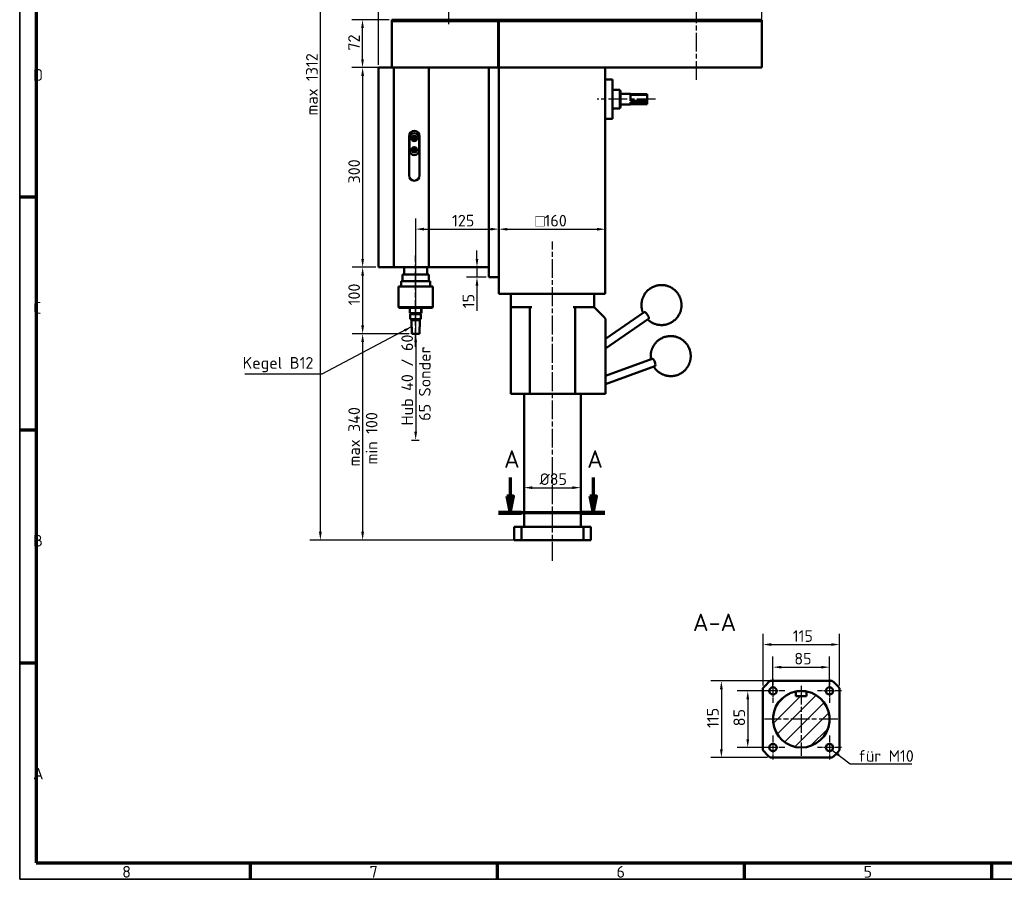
# Model space of a CAD drawing. Header units: millimetres. Extents: x 25 to 2945, y 25 to 2078.
# Tile 1 of 5: x 25 to 1504, y 25 to 1317. Entities that reach past the tile are written whole.
import ezdxf

# ---------------------------------------------------------------- set-up
doc = ezdxf.new("R2010")
doc.units = ezdxf.units.MM
doc.header["$LTSCALE"] = 5
doc.linetypes.add('CHAIN', pattern=[0.3543, 0.2362, -0.0295, 0.0591, -0.0295])
doc.layers.get('0').update_dxf_attribs({"lineweight": 25})
for name, color, linetype, lineweight in [('Bemaßung (ISO)', 7, 'Continuous', 25), ('Mittellinie (ISO)', 7, 'Continuous', 25), ('Mittelpunktmarkierung (ISO)', 7, 'Continuous', 25), ('Rahmen (ISO)', 7, 'Continuous', 70), ('Schnittlinie (ISO)', 7, 'CHAIN', 70), ('Schraffur (ISO)', 7, 'Continuous', 18), ('Sichtbar (ISO)', 7, 'Continuous', 50), ('Skizziergeometrie (ISO)', 7, 'Continuous', 25), ('Symbol (ISO)', 7, 'Continuous', 25)]:
    doc.layers.add(name, color=color, linetype=linetype, lineweight=lineweight)
doc.styles.add('Bezeichnungstext (DIN)', font='isocpeur.ttf')
doc.styles.add('Notiztext (DIN)', font='isocpeur.ttf')
doc.dimstyles.new('Standard (DIN)', dxfattribs={"dimscale": 5, "dimtxt": 3.5, "dimasz": 2.5, "dimexe": 3.175, "dimexo": 0.8, "dimgap": 0.8, "dimtad": 1, "dimdec": 3, "dimrnd": 1e-08, "dimtxsty": 'Notiztext (DIN)', "dimcen": 0.09, "dimdle": 10, "dimclrd": 256, "dimclre": 256, "dimclrt": 256, "dimazin": 2, "dimtfac": 0.571429, "dimtdec": 3, "dimtmove": 0, "dimatfit": 3, "dimfxl": 1, "dimtolj": 1, "dimlwd": -1, "dimlwe": -1, "dimarcsym": 0})
doc.dimstyles.new('Standard - Methode 2a (DIN)$7', dxfattribs={"dimscale": 5, "dimtxt": 3.5, "dimasz": 2.5, "dimexe": 3.175, "dimexo": 0.8, "dimgap": 0.8, "dimtad": 1, "dimtih": 1, "dimtoh": 1, "dimrnd": 1e-08, "dimtxsty": 'Notiztext (DIN)', "dimcen": 0.09, "dimdle": 10, "dimclrd": 256, "dimclre": 256, "dimclrt": 256, "dimazin": 2, "dimtfac": 1, "dimtmove": 0, "dimatfit": 3, "dimfxl": 1, "dimtolj": 1, "dimlwd": -1, "dimlwe": -1, "dimarcsym": 0})

# ---------------------------------------------------------------- blocks, each defined once
blk = doc.blocks.new('Ränder Hagen+Goebel Rahmen')
at = {"layer": 'Rahmen (ISO)', "linetype": 'Continuous', "lineweight": 35}
for p, q in [((5, 415), (5, 5)), ((5, 5), (589, 5))]:
    blk.add_line(p, q, dxfattribs=at)
at = {"layer": 'Rahmen (ISO)'}
for p, q in [((10, 410), (10, 10)), ((10, 210), (5, 210)), ((10, 140), (5, 140)), ((10, 70), (5, 70)), ((10, 10), (584, 10)), ((74.25, 10), (74.25, 5)), ((148.5, 10), (148.5, 5)), ((222.75, 10), (222.75, 5)), ((297, 10), (297, 5))]:
    blk.add_line(p, q, dxfattribs=at)
at = {"layer": 'Symbol (ISO)', "char_height": 3.5, "style": 'Notiztext (DIN)'}
for s, insert, attachment_point in [('D', (9, 245), 7), ('C', (9, 175), 7), ('B', (9, 105), 7), ('A', (9, 35), 7), ('8', (37.125, 9), 2), ('7', (111.375, 9), 2), ('6', (185.625, 9), 2), ('5', (259.875, 9), 2)]:
    blk.add_mtext(s, dxfattribs=dict(at, insert=insert, attachment_point=attachment_point))
blk = doc.blocks.new('*D6')
at = {"layer": 'Bemaßung (ISO)'}
blk.add_line((757.5, 1001.9), (892.5, 1001.9), dxfattribs=at)
for points in [[(757.5, 1003.9), (757.5, 999.8), (745, 1001.9)], [(892.5, 1003.9), (892.5, 999.8), (905, 1001.9)]]:
    blk.add_solid(points, dxfattribs=at)
at = {"layer": 'Defpoints', "color": 0}
for p in [(905, 1001.9), (745, 904.7), (905, 904.7)]:
    blk.add_point(p, dxfattribs=at)
at = {"layer": 'Bemaßung (ISO)', "insert": (799.5, 1023.5), "char_height": 17.5, "attachment_point": 1, "style": 'Notiztext (DIN)'}
blk.add_mtext('\\A1;\\fAIGDT|b0|i0;\\H17.5000;o\\fISOCPEUR|b0|i0;\\H17.5000;160', dxfattribs=at)
blk = doc.blocks.new('*D7')
at = {"layer": 'Bemaßung (ISO)'}
blk.add_line((795.5, 613.5), (855.5, 613.5), dxfattribs=at)
for points in [[(795.5, 615.6), (795.5, 611.4), (783, 613.5)], [(855.5, 615.6), (855.5, 611.4), (868, 613.5)]]:
    blk.add_solid(points, dxfattribs=at)
at = {"layer": 'Defpoints', "color": 0}
for p in [(868, 613.5), (783, 554.7), (868, 554.7)]:
    blk.add_point(p, dxfattribs=at)
at = {"layer": 'Bemaßung (ISO)', "insert": (806.2, 635), "char_height": 17.5, "attachment_point": 1, "style": 'Notiztext (DIN)'}
blk.add_mtext('\\A1;Ø85', dxfattribs=at)
blk = doc.blocks.new('*D9')
at = {"layer": 'Bemaßung (ISO)'}
for p, q in [((580, 1244.7), (524.4, 1244.7)), ((540.3, 1232.2), (540.3, 957.2)), ((560, 944.7), (524.4, 944.7))]:
    blk.add_line(p, q, dxfattribs=at)
for points in [[(538.2, 1232.2), (542.4, 1232.2), (540.3, 1244.7)], [(538.2, 957.2), (542.4, 957.2), (540.3, 944.7)]]:
    blk.add_solid(points, dxfattribs=at)
at = {"layer": 'Defpoints', "color": 0}
for p in [(584, 1244.7), (540.3, 944.7), (564, 944.7)]:
    blk.add_point(p, dxfattribs=at)
at = {"layer": 'Bemaßung (ISO)', "insert": (518.8, 1070.6), "char_height": 17.5, "attachment_point": 1, "rotation": 90, "style": 'Notiztext (DIN)'}
blk.add_mtext('\\A1;300', dxfattribs=at)
blk = doc.blocks.new('*D10')
at = {"layer": 'Bemaßung (ISO)'}
for p, q in [((560, 944.7), (524.4, 944.7)), ((540.3, 932.2), (540.3, 857.2)), ((610.4, 844.7), (524.4, 844.7))]:
    blk.add_line(p, q, dxfattribs=at)
for points in [[(538.2, 932.2), (542.4, 932.2), (540.3, 944.7)], [(538.2, 857.2), (542.4, 857.2), (540.3, 844.7)]]:
    blk.add_solid(points, dxfattribs=at)
at = {"layer": 'Defpoints', "color": 0}
for p in [(564, 944.7), (540.3, 844.7), (614.4, 844.7)]:
    blk.add_point(p, dxfattribs=at)
at = {"layer": 'Bemaßung (ISO)', "insert": (518.8, 887.4), "char_height": 17.5, "attachment_point": 1, "rotation": 90, "style": 'Notiztext (DIN)'}
blk.add_mtext('\\A1;100', dxfattribs=at)
blk = doc.blocks.new('*D11')
at = {"layer": 'Bemaßung (ISO)'}
for p, q in [((620, 829.1), (620, 1017.9)), ((632.5, 1002), (732.5, 1002))]:
    blk.add_line(p, q, dxfattribs=at)
for points in [[(632.5, 1004.1), (632.5, 999.9), (620, 1002)], [(732.5, 1004.1), (732.5, 999.9), (745, 1002)]]:
    blk.add_solid(points, dxfattribs=at)
at = {"layer": 'Defpoints', "color": 0}
for p in [(745, 1244.7), (745, 1002), (620, 825.1)]:
    blk.add_point(p, dxfattribs=at)
at = {"layer": 'Bemaßung (ISO)', "insert": (674.6, 1023.5), "char_height": 17.5, "attachment_point": 1, "style": 'Notiztext (DIN)'}
blk.add_mtext('\\A1;125', dxfattribs=at)
blk = doc.blocks.new('*D12')
at = {"layer": 'Bemaßung (ISO)'}
for p, q in [((610.4, 844.7), (524.5, 844.7)), ((540.3, 832.2), (540.3, 547.2)), ((774.9, 534.7), (524.5, 534.7))]:
    blk.add_line(p, q, dxfattribs=at)
for points in [[(538.2, 832.2), (542.4, 832.2), (540.3, 844.7)], [(538.2, 547.2), (542.4, 547.2), (540.3, 534.7)]]:
    blk.add_solid(points, dxfattribs=at)
at = {"layer": 'Defpoints', "color": 0}
for p in [(614.4, 844.7), (540.3, 534.7), (778.9, 534.7)]:
    blk.add_point(p, dxfattribs=at)
at = {"layer": 'Bemaßung (ISO)', "insert": (518.8, 634.2), "char_height": 17.5, "attachment_point": 1, "rotation": 90, "style": 'Notiztext (DIN)'}
blk.add_mtext('\\A1; max 340', dxfattribs=at)
blk = doc.blocks.new('*D13')
at = {"layer": 'Bemaßung (ISO)'}
for p, q in [((564, 1248.7), (564, 1872.7)), ((1140, 1318.7), (1140, 1872.7)), ((576.5, 1856.8), (1127.5, 1856.8))]:
    blk.add_line(p, q, dxfattribs=at)
for points in [[(576.5, 1858.9), (576.5, 1854.7), (564, 1856.8)], [(1127.5, 1858.9), (1127.5, 1854.7), (1140, 1856.8)]]:
    blk.add_solid(points, dxfattribs=at)
at = {"layer": 'Defpoints', "color": 0}
for p in [(1140, 1856.8), (1140, 1314.7), (564, 1244.7)]:
    blk.add_point(p, dxfattribs=at)
at = {"layer": 'Bemaßung (ISO)', "insert": (826.6, 1878.3), "char_height": 17.5, "attachment_point": 1, "style": 'Notiztext (DIN)'}
blk.add_mtext('\\A1;ca. 576', dxfattribs=at)
blk = doc.blocks.new('*D14')
at = {"layer": 'Bemaßung (ISO)'}
for p, q in [((580, 1316.7), (524.3, 1316.7)), ((540.1, 1257.2), (540.1, 1304.2)), ((580, 1244.7), (524.3, 1244.7))]:
    blk.add_line(p, q, dxfattribs=at)
for points in [[(538.1, 1304.2), (542.2, 1304.2), (540.1, 1316.7)], [(538.1, 1257.2), (542.2, 1257.2), (540.1, 1244.7)]]:
    blk.add_solid(points, dxfattribs=at)
at = {"layer": 'Defpoints', "color": 0}
for p in [(540.1, 1316.7), (584, 1316.7), (584, 1244.7)]:
    blk.add_point(p, dxfattribs=at)
at = {"layer": 'Bemaßung (ISO)', "insert": (518.6, 1270.2), "char_height": 17.5, "attachment_point": 1, "rotation": 90, "style": 'Notiztext (DIN)'}
blk.add_mtext('\\A1;72', dxfattribs=at)
blk = doc.blocks.new('*D15')
at = {"layer": 'Bemaßung (ISO)'}
for p, q in [((962.9, 1814.9), (460.9, 1814.9)), ((476.8, 547.2), (476.8, 1802.4)), ((868, 534.7), (460.9, 534.7))]:
    blk.add_line(p, q, dxfattribs=at)
for points in [[(474.7, 1802.4), (478.9, 1802.4), (476.8, 1814.9)], [(474.7, 547.2), (478.9, 547.2), (476.8, 534.7)]]:
    blk.add_solid(points, dxfattribs=at)
at = {"layer": 'Defpoints', "color": 0}
for p in [(476.8, 1814.9), (966.9, 1814.9), (872, 534.7)]:
    blk.add_point(p, dxfattribs=at)
at = {"layer": 'Bemaßung (ISO)', "insert": (455.3, 1161.5), "char_height": 17.5, "attachment_point": 1, "rotation": 90, "style": 'Notiztext (DIN)'}
blk.add_mtext('\\A1; max 1312', dxfattribs=at)
blk = doc.blocks.new('2DTransSchnitt0')
at = {"layer": 'Schnittlinie (ISO)', "linetype": 'Continuous'}
for p, q in [((152.37, 125.73), (152.37, 120.15)), ((177.37, 125.73), (177.37, 120.15)), ((151.37, 120.15), (152.37, 115.15)), ((153.37, 120.15), (151.37, 120.15)), ((152.37, 120.15), (152.37, 115.15)), ((152.37, 115.15), (153.37, 120.15)), ((176.37, 120.15), (177.37, 115.15)), ((178.37, 120.15), (176.37, 120.15)), ((177.37, 120.15), (177.37, 115.15)), ((177.37, 115.15), (178.37, 120.15))]:
    blk.add_line(p, q, dxfattribs=at)
at = {"layer": 'Schnittlinie (ISO)', "linetype": 'CHAIN', "ltscale": 35.285503}
blk.add_line((180.83, 115.15), (148.92, 115.15), dxfattribs=at)
at = {"layer": 'Schnittlinie (ISO)', "lineweight": 140, "ltscale": 7.669068}
for p, q in [((155.82, 115.15), (148.92, 115.15)), ((180.83, 115.15), (173.92, 115.15))]:
    blk.add_line(p, q, dxfattribs=at)
at = {"layer": 'Schnittlinie (ISO)', "linetype": 'Continuous', "flags": 128}
for points in [[(151.37, 120.15), (152.37, 115.15), (153.37, 120.15), (151.37, 120.15)], [(176.37, 120.15), (177.37, 115.15), (178.37, 120.15), (176.37, 120.15)]]:
    blk.add_lwpolyline(points, dxfattribs=at)
at = {"layer": 'Schnittlinie (ISO)'}
for points in [[(151.37, 120.15), (152.37, 115.15), (153.37, 120.15), (151.37, 120.15)], [(176.37, 120.15), (177.37, 115.15), (178.37, 120.15), (176.37, 120.15)]]:
    blk.add_solid(points, dxfattribs=at)
at = {"layer": 'Schnittlinie (ISO)', "char_height": 5.25, "attachment_point": 7, "style": 'Bezeichnungstext (DIN)'}
for insert in [(150.54, 128.65), (175.54, 128.65)]:
    blk.add_mtext('A', dxfattribs=dict(at, insert=insert))
blk = doc.blocks.new('*D22')
at = {"layer": 'Bemaßung (ISO)'}
for p, q in [((1141.9, 316.1), (1141.9, 393.7)), ((1256.9, 316.1), (1256.9, 393.7)), ((1154.4, 377.8), (1244.4, 377.8))]:
    blk.add_line(p, q, dxfattribs=at)
for points in [[(1154.4, 379.9), (1154.4, 375.7), (1141.9, 377.8)], [(1244.4, 379.9), (1244.4, 375.7), (1256.9, 377.8)]]:
    blk.add_solid(points, dxfattribs=at)
at = {"layer": 'Defpoints', "color": 0}
for p in [(1256.9, 377.8), (1141.9, 312.1), (1256.9, 312.1)]:
    blk.add_point(p, dxfattribs=at)
at = {"layer": 'Bemaßung (ISO)', "insert": (1186.6, 399.3), "char_height": 17.5, "attachment_point": 1, "style": 'Notiztext (DIN)'}
blk.add_mtext('\\A1;115', dxfattribs=at)
blk = doc.blocks.new('*D23')
at = {"layer": 'Bemaßung (ISO)'}
for p, q in [((1156.9, 312), (1156.9, 359.6)), ((1241.9, 312), (1241.9, 359.6)), ((1169.4, 343.8), (1229.4, 343.8))]:
    blk.add_line(p, q, dxfattribs=at)
for points in [[(1169.4, 345.8), (1169.4, 341.7), (1156.9, 343.8)], [(1229.4, 345.8), (1229.4, 341.7), (1241.9, 343.8)]]:
    blk.add_solid(points, dxfattribs=at)
at = {"layer": 'Defpoints', "color": 0}
for p in [(1241.9, 343.8), (1156.9, 308), (1241.9, 308)]:
    blk.add_point(p, dxfattribs=at)
at = {"layer": 'Bemaßung (ISO)', "insert": (1188.9, 365.3), "char_height": 17.5, "attachment_point": 1, "style": 'Notiztext (DIN)'}
blk.add_mtext('\\A1;85', dxfattribs=at)
blk = doc.blocks.new('*D24')
at = {"layer": 'Bemaßung (ISO)'}
for p, q in [((1152.9, 308), (1103.1, 308)), ((1119, 295.5), (1119, 235.5)), ((1152.9, 223), (1103.1, 223))]:
    blk.add_line(p, q, dxfattribs=at)
for points in [[(1116.9, 295.5), (1121, 295.5), (1119, 308)], [(1116.9, 235.5), (1121, 235.5), (1119, 223)]]:
    blk.add_solid(points, dxfattribs=at)
at = {"layer": 'Defpoints', "color": 0}
for p in [(1156.9, 308), (1119, 223), (1156.9, 223)]:
    blk.add_point(p, dxfattribs=at)
at = {"layer": 'Bemaßung (ISO)', "insert": (1097.5, 255), "char_height": 17.5, "attachment_point": 1, "rotation": 90, "style": 'Notiztext (DIN)'}
blk.add_mtext('\\A1;85', dxfattribs=at)
blk = doc.blocks.new('*D25')
at = {"layer": 'Bemaßung (ISO)'}
for p, q in [((1241.9, 323), (1063.4, 323)), ((1079.3, 310.5), (1079.3, 220.5)), ((1148.8, 208), (1063.4, 208))]:
    blk.add_line(p, q, dxfattribs=at)
for points in [[(1077.2, 310.5), (1081.4, 310.5), (1079.3, 323)], [(1077.2, 220.5), (1081.4, 220.5), (1079.3, 208)]]:
    blk.add_solid(points, dxfattribs=at)
at = {"layer": 'Defpoints', "color": 0}
for p in [(1245.9, 323), (1079.3, 208), (1152.8, 208)]:
    blk.add_point(p, dxfattribs=at)
at = {"layer": 'Bemaßung (ISO)', "insert": (1057.8, 252.4), "char_height": 17.5, "attachment_point": 1, "rotation": 90, "style": 'Notiztext (DIN)'}
blk.add_mtext('\\A1;115', dxfattribs=at)
blk = doc.blocks.new('*D26')
at = {"layer": 'Bemaßung (ISO)'}
for p, q in [((712.1, 957.2), (712.1, 969.7)), ((712.1, 944.7), (712.1, 929.7)), ((726, 929.7), (696.2, 929.7)), ((712.1, 917.2), (712.1, 879.2))]:
    blk.add_line(p, q, dxfattribs=at)
for points in [[(710, 957.2), (714.2, 957.2), (712.1, 944.7)], [(710, 917.2), (714.2, 917.2), (712.1, 929.7)]]:
    blk.add_solid(points, dxfattribs=at)
at = {"layer": 'Defpoints', "color": 0}
for p in [(730, 944.7), (712.1, 929.7), (730, 929.7)]:
    blk.add_point(p, dxfattribs=at)
at = {"layer": 'Bemaßung (ISO)', "insert": (690.6, 883.2), "char_height": 17.5, "attachment_point": 1, "rotation": 90, "style": 'Notiztext (DIN)'}
blk.add_mtext('\\A1;15', dxfattribs=at)
blk = doc.blocks.new('*D27')
at = {"layer": 'Bemaßung (ISO)'}
blk.add_line((620, 832.2), (620, 697.6), dxfattribs=at)
for points in [[(617.9, 832.2), (622.1, 832.2), (620, 844.7)], [(617.9, 697.6), (622.1, 697.6), (620, 685.1)]]:
    blk.add_solid(points, dxfattribs=at)
at = {"layer": 'Defpoints', "color": 0}
for p in [(614.4, 844.7), (614, 685.1), (620, 685.1)]:
    blk.add_point(p, dxfattribs=at)
at = {"layer": 'Bemaßung (ISO)', "insert": (598.5, 695.9), "char_height": 17.5, "attachment_point": 1, "rotation": 90, "style": 'Notiztext (DIN)'}
blk.add_mtext('\\A1; Hub 40 / 60', dxfattribs=at)

msp = doc.modelspace()

# ---------------------------------------------------------------- hatches: boundary and pattern name
at = {"layer": 'Schraffur (ISO)'}
h = msp.add_hatch(dxfattribs=at)
h.set_pattern_fill('ANSI31', color=256, scale=127, style=0)
h.set_pattern_definition([(45, (0, 0), (-11.22532, 11.22532), [])])
edge = h.paths.add_edge_path()
edge.add_line((1207.4394, 307.2635), (1207.4394, 300.1867))
edge.add_line((1207.4394, 300.1867), (1191.2988, 300.1867))
edge.add_line((1191.2988, 300.1867), (1191.2988, 307.2635))
edge.add_ellipse((1199.3691, 265.5367), major_axis=(-8.0703, 41.7267), ratio=1, start_angle=0, end_angle=338.1073169)

# ---------------------------------------------------------------- linework, layer by layer
at = {"layer": 'Mittellinie (ISO)', "linetype": 'CHAIN', "ltscale": 23.990969}
for p, q in [((1041.9655, 1226.2897), (1041.9655, 1674.2484)), ((669.9655, 1310.2173), (669.9655, 1385.6404)), ((980.4195, 1197.2173), (892.4655, 1197.2173)), ((825.4655, 503.7334), (825.4655, 983.2173)), ((619.9655, 825.0692), (619.9655, 962.4432))]:
    msp.add_line(p, q, dxfattribs=at)
at = {"layer": 'Mittelpunktmarkierung (ISO)', "linetype": 'CHAIN', "ltscale": 8.000593}
for p, q in [((1156.8691, 326.0367), (1156.8691, 290.0367)), ((1241.8691, 326.0367), (1241.8691, 290.0367)), ((1174.8691, 308.0367), (1138.8691, 308.0367)), ((1259.8691, 308.0367), (1223.8691, 308.0367)), ((1156.8691, 241.0367), (1156.8691, 205.0367)), ((1241.8691, 241.0367), (1241.8691, 205.0367)), ((1174.8691, 223.0367), (1138.8691, 223.0367)), ((1259.8691, 223.0367), (1223.8691, 223.0367))]:
    msp.add_line(p, q, dxfattribs=at)
at = {"layer": 'Mittelpunktmarkierung (ISO)', "linetype": 'CHAIN', "ltscale": 23.990969}
for p, q in [((1199.3691, 315.8279), (1199.3691, 210.5367)), ((1254.3691, 265.5367), (1144.3691, 265.5367))]:
    msp.add_line(p, q, dxfattribs=at)
at = {"layer": 'Sichtbar (ISO)'}
for p, q in [((583.9655, 1316.7173), (583.9655, 1314.7173)), ((1139.9655, 1316.7173), (583.9655, 1316.7173)), ((1139.9655, 1316.7173), (1139.9655, 1314.7173)), ((583.9655, 1314.7173), (743.9655, 1314.7173)), ((583.9655, 1314.7173), (583.9655, 1244.7173)), ((583.9655, 1314.7173), (1139.9655, 1314.7173)), ((743.9655, 1314.7173), (743.9655, 1244.7173)), ((744.9655, 1314.7173), (1139.9655, 1314.7173)), ((744.9655, 1314.7173), (744.9655, 1244.7173)), ((1139.9655, 1314.7173), (1139.9655, 1244.7173)), ((583.9655, 1244.7173), (563.9655, 1244.7173)), ((563.9655, 1244.7173), (563.9655, 944.7173)), ((583.9655, 1244.7173), (743.9655, 1244.7173)), ((586.9655, 944.7173), (586.9655, 1244.7173)), ((586.9655, 944.7173), (586.9655, 1244.7173)), ((639.9655, 944.7173), (639.9655, 1244.7173)), ((729.9655, 1244.7173), (729.9655, 929.7173)), ((743.9655, 1244.7173), (744.9655, 1244.7173)), ((744.9655, 904.7173), (744.9655, 1244.7173)), ((904.9655, 1244.7173), (744.9655, 1244.7173)), ((744.9655, 1244.7173), (1139.9655, 1244.7173)), ((904.9655, 904.7173), (904.9655, 1244.7173)), ((915.9655, 1226.7173), (904.9655, 1226.7173)), ((915.9655, 1226.7173), (915.9655, 1167.7173)), ((926.9655, 1211.2173), (915.9655, 1211.2173)), ((926.9655, 1211.2173), (926.9655, 1183.2173)), ((927.9655, 1209.2173), (926.9655, 1211.2173)), ((927.9655, 1209.2173), (927.9655, 1185.2173)), ((942.9655, 1205.2173), (927.9655, 1205.2173)), ((942.9655, 1205.2173), (942.9655, 1204.7821)), ((967.9655, 1204.7821), (942.9655, 1204.7821)), ((942.9655, 1204.0211), (967.9655, 1204.0211)), ((942.9655, 1204.0211), (942.9655, 1194.6146)), ((967.9655, 1204.7821), (967.9655, 1204.0211)), ((967.9655, 1204.0211), (967.9655, 1194.6146)), ((927.9655, 1185.2173), (926.9655, 1183.2173)), ((942.9655, 1189.2173), (927.9655, 1189.2173)), ((967.9655, 1194.6146), (942.9655, 1194.6146)), ((942.9655, 1193.0092), (967.9655, 1193.0092)), ((942.9655, 1193.0092), (942.9655, 1189.2173)), ((967.9655, 1189.6525), (942.9655, 1189.6525)), ((967.9655, 1194.6146), (967.9655, 1193.0092)), ((967.9655, 1193.0092), (967.9655, 1189.6525)), ((926.9655, 1183.2173), (915.9655, 1183.2173)), ((915.9655, 1167.7173), (904.9655, 1167.7173)), ((609.9655, 1082.7173), (609.9655, 1141.7173)), ((616.3787, 1138.9115), (617.7733, 1139.9386)), ((617.7733, 1139.9386), (619.3602, 1139.2444)), ((619.3602, 1139.2444), (619.5524, 1137.523)), ((625.9655, 1141.7173), (625.9655, 1082.7173)), ((610.4655, 1120.7173), (610.4655, 1138.7173)), ((616.5709, 1137.1901), (616.3787, 1138.9115)), ((618.1577, 1136.4959), (616.5709, 1137.1901)), ((619.5524, 1137.523), (618.1577, 1136.4959)), ((625.4655, 1138.7173), (625.4655, 1120.7173)), ((616.3216, 1121.7627), (617.616, 1122.9137)), ((616.6712, 1120.0663), (616.3216, 1121.7627)), ((618.3151, 1119.5208), (616.6712, 1120.0663)), ((617.616, 1122.9137), (619.2599, 1122.3682)), ((619.6094, 1120.6718), (618.3151, 1119.5208)), ((619.2599, 1122.3682), (619.6094, 1120.6718)), ((586.9655, 944.7173), (563.9655, 944.7173)), ((639.9655, 944.7173), (586.9655, 944.7173)), ((639.9655, 933.7173), (599.9655, 933.7173)), ((599.9655, 923.7173), (599.9655, 933.7173)), ((602.4655, 933.7173), (602.4655, 944.7173)), ((637.4655, 933.7173), (637.4655, 944.7173)), ((729.9655, 944.7173), (639.9655, 944.7173)), ((639.9655, 923.7173), (639.9655, 933.7173)), ((641.9655, 923.7173), (597.9655, 923.7173)), ((597.9655, 915.7173), (597.9655, 923.7173)), ((641.9655, 915.7173), (641.9655, 923.7173)), ((744.9655, 929.7173), (729.9655, 929.7173)), ((645.9655, 915.7173), (593.9655, 915.7173)), ((593.9655, 884.7173), (593.9655, 915.7173)), ((645.9655, 884.7173), (645.9655, 915.7173)), ((904.9655, 904.7173), (744.9655, 904.7173)), ((762.9655, 904.7173), (762.9655, 884.7173)), ((887.9655, 884.7173), (887.9655, 904.7173)), ((593.9655, 884.7173), (645.9655, 884.7173)), ((594.9655, 883.7173), (593.9655, 884.7173)), ((644.9655, 883.7173), (594.9655, 883.7173)), ((609.9655, 882.7173), (609.9655, 883.7173)), ((611.4337, 882.7173), (609.9655, 882.7173)), ((611.4337, 882.7173), (611.4337, 875.7173)), ((628.4405, 875.7173), (611.4337, 875.7173)), ((627.9655, 874.2173), (611.9655, 874.2173)), ((611.9655, 866.7173), (611.9655, 874.2173)), ((612.9655, 874.2173), (612.9655, 875.7173)), ((626.9655, 874.2173), (626.9655, 875.7173)), ((627.9655, 866.7173), (627.9655, 874.2173)), ((628.4405, 875.7173), (628.4405, 882.7173)), ((629.9655, 882.7173), (628.4405, 882.7173)), ((628.7839, 875.7173), (628.4405, 875.7173)), ((628.7839, 882.7173), (628.7839, 875.7173)), ((629.9655, 882.7173), (629.9655, 883.7173)), ((644.9655, 883.7173), (645.9655, 884.7173)), ((765.9655, 884.7173), (762.9655, 884.7173)), ((762.9655, 884.7173), (762.9655, 754.7173)), ((765.9655, 884.7173), (794.4655, 884.7173)), ((791.4655, 884.7173), (791.4655, 754.7173)), ((856.4655, 884.7173), (884.9655, 884.7173)), ((859.4655, 754.7173), (859.4655, 884.7173)), ((887.9655, 884.7173), (884.9655, 884.7173)), ((887.9655, 884.7173), (902.4655, 870.2173)), ((905.4655, 837.36), (963.1865, 877.197)), ((627.9655, 866.7173), (611.9655, 866.7173)), ((626.085, 865.2173), (613.846, 865.2173)), ((614.3945, 844.7173), (613.846, 865.2173)), ((614.2155, 865.2173), (614.2155, 866.7173)), ((625.5365, 844.7173), (626.085, 865.2173)), ((625.7155, 865.2173), (625.7155, 866.7173)), ((902.4655, 870.2173), (905.4655, 867.2173)), ((905.4655, 822.7795), (970.0027, 867.3208)), ((905.4655, 754.7173), (905.4655, 867.2173)), ((625.5365, 844.7173), (614.3945, 844.7173)), ((905.4655, 781.6313), (975.2007, 807.2967)), ((905.4655, 768.8444), (979.3454, 796.0352)), ((765.9655, 754.7173), (762.9655, 754.7173)), ((784.4777, 754.7173), (765.9655, 754.7173)), ((782.9655, 554.7173), (782.9655, 754.7173)), ((784.4777, 754.7173), (786.5102, 754.7173)), ((786.5102, 754.7173), (790.3002, 754.7173)), ((790.3002, 754.7173), (791.4655, 754.7173)), ((794.4655, 754.7173), (791.4655, 754.7173)), ((794.4655, 754.7173), (856.4655, 754.7173)), ((859.4655, 754.7173), (856.4655, 754.7173)), ((859.4655, 754.7173), (860.6308, 754.7173)), ((860.6308, 754.7173), (873.6586, 754.7173)), ((867.9655, 554.7173), (867.9655, 754.7173)), ((873.6586, 754.7173), (876.173, 754.7173)), ((902.4655, 754.7173), (876.173, 754.7173)), ((905.4655, 754.7173), (902.4655, 754.7173)), ((767.9655, 554.7173), (767.9655, 534.7173)), ((778.885, 554.7173), (767.9655, 554.7173)), ((778.885, 554.7173), (872.0461, 554.7173)), ((778.885, 534.7173), (778.885, 554.7173)), ((872.0461, 554.7173), (872.0461, 534.7173)), ((882.9655, 554.7173), (872.0461, 554.7173)), ((882.9655, 534.7173), (882.9655, 554.7173)), ((778.885, 534.7173), (767.9655, 534.7173)), ((872.0461, 534.7173), (778.885, 534.7173)), ((882.9655, 534.7173), (872.0461, 534.7173)), ((1141.8691, 312.1173), (1141.8691, 218.9562)), ((1245.9497, 323.0367), (1152.7885, 323.0367)), ((1256.8691, 218.9562), (1256.8691, 312.1173)), ((1191.2988, 300.1867), (1191.2988, 307.2635)), ((1207.4394, 300.1867), (1191.2988, 300.1867)), ((1207.4394, 307.2635), (1207.4394, 300.1867)), ((1152.7885, 208.0367), (1245.9497, 208.0367))]:
    msp.add_line(p, q, dxfattribs=at)
at = {"layer": 'Sichtbar (ISO)', "flags": 128}
for points in [[(972.2463, 912.7304), (973.443, 913.5133), (974.6706, 914.2344), (975.921, 914.8923), (977.186, 915.486), (978.4576, 916.0143), (979.7276, 916.4759), (980.9879, 916.8699), (982.2302, 917.1988), (983.4498, 917.4671), (984.6433, 917.6789), (985.8071, 917.8382), (986.9379, 917.949), (988.0319, 918.0154), (989.0858, 918.0414), (990.0973, 918.0322), (991.0675, 917.9921), (991.9973, 917.9241), (992.8875, 917.8311), (993.739, 917.7162), (994.553, 917.5821), (995.3301, 917.4318), (996.0714, 917.2684), (996.7779, 917.0947), (997.4508, 916.9135), (998.0929, 916.7264), (998.7055, 916.534), (999.2899, 916.3372), (999.8473, 916.1364), (1000.3791, 915.9325), (1000.8866, 915.7262), (1001.3709, 915.518), (1001.8335, 915.3089), (1002.6983, 914.89), (1003.4912, 914.4752), (1004.2226, 914.0694), (1004.9011, 913.6728), (1005.5305, 913.2848), (1006.1145, 912.9053), (1006.6568, 912.5342), (1007.1607, 912.1712), (1007.63, 911.8163), (1008.0683, 911.4692), (1008.479, 911.1299), (1008.8658, 910.7981), (1009.5821, 910.1567), (1010.2391, 909.5413), (1010.8433, 908.9464), (1011.4, 908.3684), (1011.9146, 907.8038), (1012.3924, 907.2487), (1012.8387, 906.6998), (1013.259, 906.1532), (1014.0428, 905.0528), (1014.7856, 903.919), (1015.1474, 903.3316), (1015.5033, 902.723), (1015.8543, 902.086), (1016.2018, 901.4136), (1016.5469, 900.6988), (1016.8907, 899.9347), (1017.2349, 899.1144), (1017.5805, 898.2273), (1017.7523, 897.7519), (1017.9224, 897.2515), (1018.0901, 896.7232), (1018.2546, 896.1641), (1018.4152, 895.5712), (1018.5712, 894.9418), (1018.7217, 894.2729), (1018.8661, 893.5617), (1019.0034, 892.8035), (1019.1291, 891.9913), (1019.2377, 891.1183), (1019.3237, 890.1777), (1019.3564, 889.6799), (1019.3813, 889.1625), (1019.3977, 888.6249), (1019.405, 888.066), (1019.4024, 887.4851), (1019.3886, 886.8807), (1019.3616, 886.2518), (1019.3193, 885.5976), (1019.2596, 884.9173), (1019.1804, 884.21), (1019.0796, 883.4751), (1018.955, 882.7115), (1018.8046, 881.9187), (1018.6254, 881.0933), (1018.4137, 880.235), (1018.1661, 879.3462), (1017.8795, 878.4297), (1017.5504, 877.4878), (1017.1757, 876.5232), (1016.752, 875.5386), (1016.2761, 874.5363), (1015.7447, 873.5191), (1015.1546, 872.4894), (1014.5024, 871.4499), (1013.7847, 870.4036), (1012.9988, 869.3603), (1012.1471, 868.3283), (1011.2327, 867.3149), (1010.2587, 866.3273), (1009.2283, 865.3728), (1008.1446, 864.4586), (1007.0107, 863.5918), (1005.8319, 862.7804), (1004.6183, 862.0291), (1003.378, 861.3398), (1002.119, 860.7139), (1000.8497, 860.1529), (999.578, 859.6585), (998.3121, 859.2321), (997.0609, 858.8724), (995.8298, 858.575), (994.6226, 858.336), (993.4432, 858.1514), (992.2953, 858.0172), (991.1828, 857.9295), (990.1094, 857.8843), (989.078, 857.8767), (988.088, 857.9019), (987.1386, 857.9567), (986.2289, 858.0382), (985.3582, 858.1432), (984.5256, 858.2687), (983.7304, 858.4116), (982.9716, 858.5689), (982.2484, 858.7375), (981.5596, 858.9145), (980.9024, 859.0982), (980.2756, 859.2879), (979.6777, 859.4827), (979.1074, 859.6819), (978.5634, 859.8847), (978.0445, 860.0905), (977.5493, 860.2984), (977.0764, 860.5076), (976.1927, 860.9271), (975.3826, 861.3428), (974.6357, 861.7497), (973.9436, 862.148), (973.3023, 862.5379), (972.7081, 862.9196), (972.157, 863.293), (971.6453, 863.6583), (971.1691, 864.0156), (970.7246, 864.3649), (970.308, 864.7063), (969.9155, 865.04), (969.1877, 865.6843), (968.5269, 866.3023)], [(961.7107, 876.1785), (961.368, 877.0055), (961.1967, 877.445), (961.0261, 877.9052), (960.8569, 878.3888), (960.6897, 878.8984), (960.5251, 879.4366), (960.3636, 880.006), (960.2061, 880.6093), (960.0529, 881.2491), (959.9047, 881.928), (959.7622, 882.6505), (959.6295, 883.4229), (959.5115, 884.2516), (959.4127, 885.1431), (959.3382, 886.1037), (959.3115, 886.6119), (959.2926, 887.1397), (959.2822, 887.688), (959.2809, 888.2579), (959.2906, 888.8506), (959.3131, 889.4671), (959.3502, 890.1082), (959.404, 890.7746), (959.4764, 891.4674), (959.5692, 892.1873), (959.6844, 892.9351), (959.8239, 893.712), (959.9908, 894.5215), (960.1884, 895.363), (960.4201, 896.2343), (960.689, 897.1332), (960.9984, 898.0573), (961.3515, 899.0044), (961.7516, 899.9722), (962.2019, 900.9586), (962.7056, 901.9611), (963.2659, 902.9775), (963.8862, 904.0056), (964.5697, 905.043), (965.3199, 906.0813), (966.1354, 907.1117), (967.0136, 908.127), (967.9517, 909.1202), (968.9468, 910.0842), (969.9963, 911.0119), (971.0974, 911.8963), (972.2463, 912.7304)], [(973.5179, 806.6774), (973.3918, 807.5637), (973.3351, 808.0319), (973.2844, 808.5201), (973.2408, 809.0306), (973.2057, 809.5658), (973.1801, 810.128), (973.1655, 810.7197), (973.1629, 811.3433), (973.1737, 812.001), (973.1991, 812.6955), (973.2409, 813.4307), (973.3046, 814.2118), (973.3964, 815.0439), (973.5226, 815.9318), (973.6893, 816.8807), (973.7899, 817.3796), (973.903, 817.8956), (974.0293, 818.4292), (974.1699, 818.9815), (974.3267, 819.5532), (974.5018, 820.1447), (974.6973, 820.7563), (974.9153, 821.3885), (975.1577, 822.0414), (975.4267, 822.7156), (975.7243, 823.4112), (976.0527, 824.1289), (976.4158, 824.8715), (976.8166, 825.6374), (977.2577, 826.4237), (977.7418, 827.2274), (978.2714, 828.0455), (978.8491, 828.8749), (979.4774, 829.7128), (980.1589, 830.556), (980.8961, 831.4017), (981.6918, 832.2468), (982.5483, 833.0883), (983.4684, 833.923), (984.4533, 834.742), (985.4996, 835.537), (986.6028, 836.3019), (987.7585, 837.0305), (988.9622, 837.7166), (990.2095, 838.354), (991.4959, 838.9366), (992.8162, 839.4587)], [(992.8162, 839.4587), (994.1702, 839.9193), (995.5386, 840.3122), (996.9133, 840.6384), (998.2862, 840.8987), (999.6492, 841.0939), (1000.9942, 841.2251), (1002.3129, 841.2931), (1003.5979, 841.3026), (1004.8459, 841.2591), (1006.0546, 841.1673), (1007.2215, 841.0319), (1008.3442, 840.858), (1009.4204, 840.6501), (1010.4476, 840.4131), (1011.4251, 840.1524), (1012.3548, 839.8722), (1013.2383, 839.5751), (1014.0774, 839.2635), (1014.8736, 838.9403), (1015.6286, 838.6079), (1016.3439, 838.2691), (1017.0213, 837.9263), (1017.6623, 837.5823), (1018.269, 837.2394), (1018.8443, 836.8984), (1019.3898, 836.5597), (1019.9068, 836.2236), (1020.3968, 835.8905), (1020.8612, 835.5607), (1021.3013, 835.2346), (1021.7187, 834.9125), (1022.1146, 834.5948), (1022.848, 833.974), (1023.5128, 833.3749), (1024.1203, 832.8), (1024.6787, 832.247), (1025.1918, 831.7146), (1025.663, 831.2017), (1026.0959, 830.7074), (1026.4937, 830.2304), (1026.8599, 829.7699), (1027.198, 829.3247), (1027.5114, 828.8939), (1027.8036, 828.4763), (1028.3377, 827.6769), (1028.821, 826.9173), (1029.2582, 826.1908), (1029.6535, 825.4925), (1030.0114, 824.8176), (1030.3361, 824.1611), (1030.6318, 823.5183), (1030.9029, 822.8844), (1031.3883, 821.6236), (1031.8256, 820.3407), (1032.0299, 819.6817), (1032.2232, 819.0037), (1032.4047, 818.2994), (1032.574, 817.5617), (1032.7304, 816.7835), (1032.8733, 815.9579), (1033.0026, 815.0777), (1033.1166, 814.1325), (1033.1647, 813.6294), (1033.205, 813.1024), (1033.236, 812.549), (1033.2562, 811.9665), (1033.2642, 811.3523), (1033.2587, 810.7039), (1033.2381, 810.0186), (1033.201, 809.2938), (1033.1453, 808.5253), (1033.065, 807.7074), (1032.953, 806.8348), (1032.8022, 805.9024), (1032.71, 805.412), (1032.6054, 804.9048), (1032.4876, 804.3799), (1032.3556, 803.8369), (1032.2085, 803.2748), (1032.0448, 802.6929), (1031.8622, 802.0905), (1031.6585, 801.4674), (1031.4314, 800.8233), (1031.1787, 800.158), (1030.8982, 799.4712), (1030.5876, 798.7627), (1030.2447, 798.0322), (1029.8658, 797.2774), (1029.4471, 796.4987), (1028.9862, 795.6995), (1028.4805, 794.8831), (1027.9275, 794.0527), (1027.3246, 793.2117), (1026.6692, 792.3634), (1025.959, 791.511), (1025.1912, 790.658), (1024.3634, 789.8076), (1023.4731, 788.963), (1022.5176, 788.1282), (1021.4969, 787.3131), (1020.4152, 786.5255), (1019.2774, 785.7715), (1018.0884, 785.0573), (1016.8529, 784.3891), (1015.5758, 783.7733), (1014.2619, 783.2159), (1012.9183, 782.7233), (1011.5559, 782.2976), (1010.1831, 781.9385), (1008.808, 781.6455), (1007.439, 781.418), (1006.0843, 781.2555), (1004.7521, 781.1575), (1003.4508, 781.1204), (1002.1844, 781.1387), (1000.9557, 781.2075), (999.7675, 781.3221), (998.6223, 781.4778), (997.5229, 781.6696), (996.472, 781.8929), (995.4712, 782.1421), (994.5185, 782.4128), (993.6126, 782.7022), (992.7518, 783.0074), (991.9346, 783.3257), (991.1595, 783.6544), (990.4248, 783.9907), (989.729, 784.3319), (989.0705, 784.6751), (988.4474, 785.0179), (987.8566, 785.3593), (987.2966, 785.699), (986.766, 786.0364), (986.2632, 786.3712), (985.7868, 786.7031), (985.3354, 787.0314), (984.9075, 787.356), (984.5016, 787.6763), (983.7499, 788.3025), (983.0688, 788.9067), (982.4466, 789.4866), (981.8753, 790.0446), (981.3513, 790.5818), (980.8706, 791.0992), (980.4298, 791.598), (980.0251, 792.0792), (979.6528, 792.5437), (979.3092, 792.9926), (978.9906, 793.427), (978.6934, 793.8478), (978.1488, 794.6529), (977.6626, 795.4159)], [(1194.3191, 307.7356), (1194.1891, 307.7199), (1194.0582, 307.7035), (1193.9266, 307.6867), (1193.7943, 307.6694), (1193.6617, 307.6515), (1193.5288, 307.6333), (1193.396, 307.6146), (1193.2632, 307.5956), (1193.1309, 307.5762), (1192.999, 307.5564), (1192.8678, 307.5364), (1192.7375, 307.5161), (1192.6082, 307.4955), (1192.4802, 307.4747), (1192.3536, 307.4537), (1192.2285, 307.4326), (1192.1051, 307.4113), (1191.9834, 307.3901), (1191.8637, 307.3688), (1191.7461, 307.3475), (1191.6306, 307.3263), (1191.5175, 307.3052), (1191.4068, 307.2842), (1191.2988, 307.2635)], [(1207.4394, 307.2635), (1207.3314, 307.2842), (1207.2208, 307.3052), (1207.1076, 307.3263), (1206.9922, 307.3475), (1206.8745, 307.3688), (1206.7548, 307.3901), (1206.6331, 307.4113), (1206.5097, 307.4326), (1206.3846, 307.4537), (1206.258, 307.4747), (1206.13, 307.4955), (1206.0008, 307.5161), (1205.8704, 307.5364), (1205.7393, 307.5564), (1205.6074, 307.5762), (1205.475, 307.5956), (1205.3423, 307.6146), (1205.2094, 307.6333), (1205.0765, 307.6515), (1204.9439, 307.6694), (1204.8117, 307.6867), (1204.68, 307.7035), (1204.5491, 307.7199), (1204.4191, 307.7356)]]:
    msp.add_lwpolyline(points, dxfattribs=at)
at = {"layer": 'Sichtbar (ISO)'}
for centre, radius in [((617.9655, 1138.2173), 4), ((617.9655, 1138.2173), 3.5), ((617.9655, 1121.2173), 4), ((617.9655, 1121.2173), 3.5), ((1156.8691, 308.0367), 5.5), ((1241.8691, 308.0367), 5.5), ((1156.8691, 223.0367), 5.5), ((1241.8691, 223.0367), 5.5)]:
    msp.add_circle(centre, radius, dxfattribs=at)
for centre, radius, start, end in [((617.9655, 1141.7173), 8, 0, 180), ((617.9655, 1138.7173), 7.5, 0, 180), ((617.9655, 1120.7173), 7.5, 180, 0), ((617.9655, 1082.7173), 8, 180, 0), ((1199.3691, 265.5367), 74, 129.010827, 140.989173), ((1199.3691, 265.5367), 74, 39.010827, 50.989173), ((1199.3691, 265.5367), 42.5, 100.9463415, 79.0536585), ((1199.3691, 265.5367), 42.5, 83.17579, 96.82421), ((1199.3691, 265.5367), 74, 219.010827, 230.989173), ((1199.3691, 265.5367), 74, 309.010827, 320.989173)]:
    msp.add_arc(centre, radius, start, end, dxfattribs=at)
for centre, major_axis in [((966.5946, 872.2589), (-3.4081, 4.9381)), ((977.273, 801.666), (-2.0723, 5.6308))]:
    msp.add_ellipse(centre, major_axis=major_axis, ratio=0.342020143, start_param=3.141592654, end_param=6.283185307, dxfattribs=at)
at = {"layer": 'Skizziergeometrie (ISO)'}
msp.add_line((613.9534, 685.0853), (625.124, 685.0853), dxfattribs=at)

# ---------------------------------------------------------------- block references
at = {"xscale": 5, "yscale": 5, "zscale": 5}
msp.add_blockref('Ränder Hagen+Goebel Rahmen', (0, 0), dxfattribs=at)
at = {"layer": 'Schnittlinie (ISO)', "xscale": 5, "yscale": 5, "zscale": 5}
msp.add_blockref('2DTransSchnitt0', (0, 0), dxfattribs=at)

# ---------------------------------------------------------------- texts
at = {"layer": 'Symbol (ISO)', "char_height": 17.5, "style": 'Notiztext (DIN)'}
for s, insert, width, attachment_point in [('{Kegel B12}', (466.3054, 787.0222), 115.541116, 9), ('{für M10}', (1285.1451, 201.6107), 132.935849, 7)]:
    msp.add_mtext(s, dxfattribs=dict(at, insert=insert, width=width, attachment_point=attachment_point))
at = {"layer": 'Symbol (ISO)', "char_height": 17.5, "attachment_point": 1, "rotation": 90, "style": 'Notiztext (DIN)'}
for s, insert, width in [('{65 Sonder}', (624.9195, 713.9321), 112.005304), ('{min 100}', (545.0562, 648.3935), 89.893633)]:
    msp.add_mtext(s, dxfattribs=dict(at, insert=insert, width=width))
at = {"layer": 'Symbol (ISO)', "insert": (1036.5567, 398.0718), "char_height": 26.25, "attachment_point": 7, "style": 'Bezeichnungstext (DIN)'}
msp.add_mtext('A-A ', dxfattribs=at)

# ---------------------------------------------------------------- dimensions: what is measured, and where the dimension line sits
at = {"layer": 'Bemaßung (ISO)'}
for base, p1, p2, angle, text, override, picture, middle in [((1139.9655, 1856.7899), (563.9655, 1244.7173), (1139.9655, 1314.7173), 180, 'ca. <>', {"dimdec": 3, "dimtp": 0, "dimtm": 0, "dimtdec": 3, "dimatfit": 2}, '*D13', (862.431, 1856.7899)), ((476.7687, 1814.8516), (872.0461, 534.7173), (966.9118, 1814.8516), 90, ' max 1312', {"dimdec": 3, "dimtp": 0, "dimtm": 0, "dimtdec": 3, "dimatfit": 2}, '*D15', (476.7687, 1212.2287)), ((904.9655, 1001.8636), (744.9655, 904.7173), (904.9655, 904.7173), 180, '\\fAIGDT|b0|i0;\\H17.5000;o\\fISOCPEUR|b0|i0;\\H17.5000;<>', {"dimdec": 3, "dimse1": 1, "dimse2": 1, "dimtp": 0, "dimtm": 0, "dimtdec": 3, "dimatfit": 2}, '*D6', (824.9655, 1001.8636)), ((540.3298, 534.7173), (614.3945, 844.7173), (778.885, 534.7173), 90, ' max 340', {"dimdec": 3, "dimtp": 0, "dimtm": 0, "dimtdec": 3, "dimatfit": 2}, '*D12', (540.3298, 683.217)), ((620.0043, 685.0853), (614.3945, 844.7173), (613.9534, 685.0853), 90, ' Hub 40 / 60', {"dimdec": 3, "dimse1": 1, "dimse2": 1, "dimtp": 0, "dimtm": 0, "dimtdec": 3, "dimatfit": 2}, '*D27', (620.0043, 766.7514)), ((867.9655, 613.5217), (782.9655, 554.7173), (867.9655, 554.7173), 180, 'Ø<>', {"dimdec": 3, "dimse1": 1, "dimse2": 1, "dimtp": 0, "dimtm": 0, "dimtdec": 3, "dimatfit": 2}, '*D7', (825.4631, 613.5217))]:
    dim = msp.add_linear_dim(base=base, p1=p1, p2=p2, angle=angle, text=text, dimstyle='Standard (DIN)', override=override, dxfattribs=at)
    dim.commit()
    dim.dimension.update_dxf_attribs({"geometry": picture, "text_midpoint": middle, "dimtype": 160})
for base, p1, p2, angle, override, picture, middle in [((540.1352, 1316.7173), (583.9655, 1244.7173), (583.9655, 1316.7173), 90, {"dimdec": 3, "dimtp": 0, "dimtm": 0, "dimtdec": 3, "dimatfit": 2}, '*D14', (540.1352, 1280.7173)), ((540.2969, 944.7173), (583.9655, 1244.7173), (563.9655, 944.7173), 90, {"dimdec": 3, "dimtp": 0, "dimtm": 0, "dimtdec": 3, "dimatfit": 2}, '*D9', (540.2969, 1087.2173)), ((744.9655, 1002.0296), (619.9655, 825.0692), (744.9655, 1244.7173), 180, {"dimdec": 3, "dimse2": 1, "dimtp": 0, "dimtm": 0, "dimtdec": 3, "dimatfit": 2}, '*D11', (689.4837, 1002.0296)), ((712.1107, 929.7173), (729.9655, 944.7173), (729.9655, 929.7173), 90, {"dimdec": 3, "dimse1": 1, "dimtp": 0, "dimtm": 0, "dimtdec": 3, "dimatfit": 2}, '*D26', (712.1107, 891.9673)), ((540.314, 844.7173), (563.9655, 944.7173), (614.3945, 844.7173), 90, {"dimdec": 3, "dimtp": 0, "dimtm": 0, "dimtdec": 3, "dimatfit": 2}, '*D10', (540.314, 902.2554)), ((1256.8691, 377.8161), (1141.8691, 312.1173), (1256.8691, 312.1173), 180, {"dimdec": 3, "dimtp": 0, "dimtm": 0, "dimtdec": 3, "dimatfit": 2}, '*D22', (1199.7313, 377.8161)), ((1241.8691, 343.7524), (1156.8691, 308.0367), (1241.8691, 308.0367), 180, {"dimdec": 3, "dimtp": 0, "dimtm": 0, "dimtdec": 3, "dimatfit": 2}, '*D23', (1199.3691, 343.7524)), ((1079.319, 208.0367), (1245.9497, 323.0367), (1152.7885, 208.0367), 90, {"dimdec": 3, "dimtp": 0, "dimtm": 0, "dimtdec": 3, "dimatfit": 2}, '*D25', (1079.319, 265.5367)), ((1118.9649, 223.0367), (1156.8691, 308.0367), (1156.8691, 223.0367), 90, {"dimdec": 3, "dimtp": 0, "dimtm": 0, "dimtdec": 3, "dimatfit": 2}, '*D24', (1118.9649, 265.5367))]:
    dim = msp.add_linear_dim(base=base, p1=p1, p2=p2, angle=angle, dimstyle='Standard (DIN)', override=override, dxfattribs=at)
    dim.commit()
    dim.dimension.update_dxf_attribs({"geometry": picture, "text_midpoint": middle, "dimtype": 160})

# ---------------------------------------------------------------- leaders
at = {"layer": 'Symbol (ISO)', "annotation_type": 0, "has_hookline": 1}
for points, hookline_direction, text_width in [([(614.1073, 855.4529), (478.8054, 784.1055), (466.3054, 784.1055)], 1, 103.25), ([(1245.7768, 219.1663), (1272.6451, 198.694), (1285.1451, 198.694)], 0, 80.5)]:
    msp.add_leader(points, dimstyle='Standard - Methode 2a (DIN)$7', override={"dimgap": 0, "dimtad": 1}, dxfattribs=dict(at, hookline_direction=hookline_direction, text_width=text_width))

doc.saveas('drawing.dxf')
